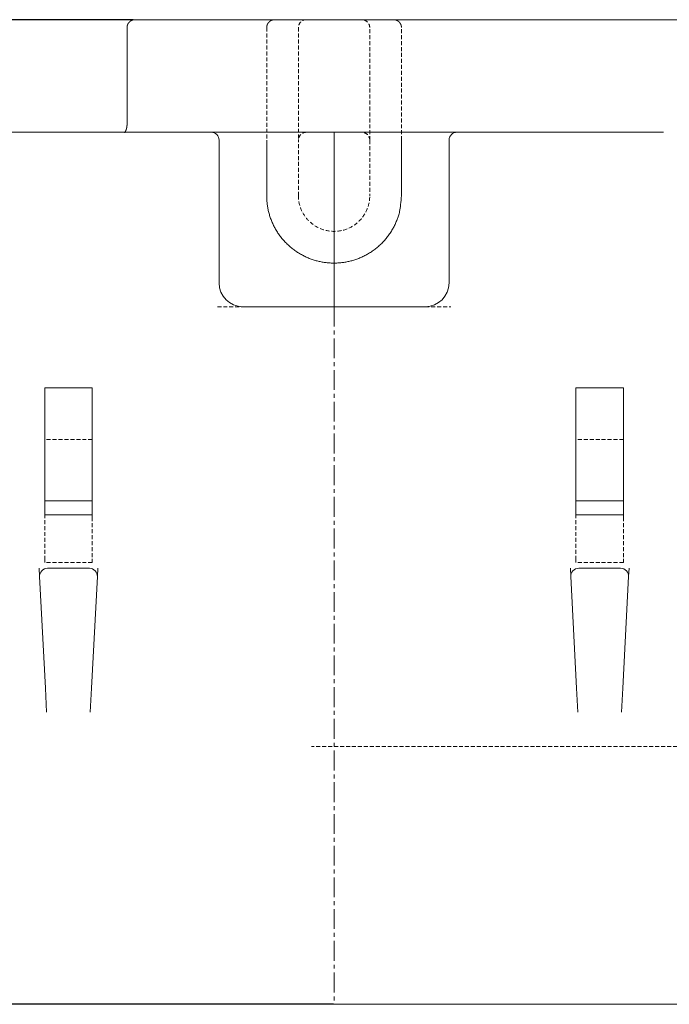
# Model space of a CAD drawing. Extents: x 0 to 59450, y 0 to 42050.
# Tile 194 of 256: x 52753 to 53572, y 16386 to 17628. Entities that reach past the tile are written whole.
import ezdxf

# ---------------------------------------------------------------- set-up
doc = ezdxf.new("R2010")
doc.units = 0
doc.header["$LTSCALE"] = 20
doc.header["$MEASUREMENT"] = 0
doc.linetypes.add('CENTER', pattern=[2, 1.25, -0.25, 0.25, -0.25])
doc.linetypes.add('HIDDEN', pattern=[0.375, 0.25, -0.125])
doc.layers.get('0').update_dxf_attribs({"linetype": 'CONTINUOUS'})
doc.layers.get('Defpoints').update_dxf_attribs({"linetype": 'CONTINUOUS'})
doc.dimstyles.new('DXF001', dxfattribs={"dimtxt": 3.1, "dimasz": 2, "dimexe": 2, "dimexo": 0.8, "dimgap": 0.09, "dimtad": 1, "dimdsep": 46, "dimtxsty": 'STANDARD', "dimcen": 0.09, "dimazin": 2, "dimtfac": 0.645161, "dimtdec": 4, "dimtmove": 0, "dimatfit": 3, "dimfxl": 1, "dimtvp": 0.66129, "dimtolj": 1, "dimtzin": 0, "dimarcsym": 0})

# ---------------------------------------------------------------- blocks, each defined once
blk = doc.blocks.new('_OPEN')
at = {"color": 0, "linetype": 'ByBlock', "lineweight": -2}
for p, q in [((-1, 0.166667), (0, 0)), ((0, 0), (-1, -0.166667)), ((0, 0), (-1, 0))]:
    blk.add_line(p, q, dxfattribs=at)
blk = doc.blocks.new('*D84')
at = {"color": 0, "linetype": 'Continuous', "lineweight": -2}
for p, q in [((52896.1, 17627.7), (51698.5, 17627.7)), ((51700.5, 17625.7), (51700.5, 16387.8)), ((53148.7, 16385.8), (51698.5, 16385.8))]:
    blk.add_line(p, q, dxfattribs=at)
at = {"layer": 'Defpoints', "color": 0, "linetype": 'Continuous'}
for p in [(52896.9, 17627.7), (51700.5, 16385.8), (53149.5, 16385.8)]:
    blk.add_point(p, dxfattribs=at)
at = {"color": 0, "linetype": 'Continuous', "lineweight": -2, "xscale": 2, "yscale": 2, "zscale": 2}
for p, rotation in [((51700.5, 17627.7), 90), ((51700.5, 16385.8), 270)]:
    blk.add_blockref('_OPEN', p, dxfattribs=dict(at, rotation=rotation))
at = {"color": 0, "linetype": 'Continuous', "lineweight": 13, "insert": (51650.4, 17180.7), "char_height": 100, "attachment_point": 5, "rotation": 90}
blk.add_mtext('\\A1;\\A1;1242', dxfattribs=at)

msp = doc.modelspace()

# ---------------------------------------------------------------- linework, layer by layer
at = {"color": 3, "linetype": 'Continuous', "lineweight": 13}
for p, q in [((52898.403, 17627.814), (52898.179, 17627.81)), ((53555.481, 17627.814), (52898.403, 17627.814)), ((53987.432, 17627.814), (53555.481, 17627.814)), ((52888.403, 17617.814), (52888.403, 17495.814)), ((52887.73, 17490.318), (52887.694, 17490.18)), ((52888.408, 17495.814), (52888.403, 17495.814)), ((52888.408, 17495.814), (52888.407, 17495.719)), ((52283.492, 17485.814), (52994.54, 17485.814)), ((52994.54, 17485.814), (53074.54, 17485.814)), ((53004.54, 17475.814), (53004.54, 17383.134)), ((53064.54, 17475.813), (53064.54, 17405.814)), ((53074.54, 17485.814), (53079.54, 17485.814)), ((53079.54, 17485.814), (53219.54, 17485.814)), ((53149.54, 17485.814), (53149.54, 17265.814)), ((53219.54, 17485.814), (53224.54, 17485.814)), ((53224.54, 17485.814), (53304.54, 17485.814)), ((53234.54, 17405.814), (53234.54, 17475.813)), ((53294.54, 17383.134), (53294.54, 17475.814)), ((53304.54, 17485.814), (53565.182, 17485.814)), ((53064.54, 17405.814), (53064.675, 17400.942)), ((53004.54, 17383.134), (53004.54, 17295.814)), ((53294.54, 17295.814), (53294.54, 17383.134)), ((53034.54, 17265.814), (53264.54, 17265.814)), ((52784.54, 17098.314), (52784.54, 17163.314)), ((52844.54, 17163.314), (52784.54, 17163.314)), ((52844.54, 17163.314), (52844.54, 17098.314)), ((53454.54, 17098.314), (53454.54, 17163.314)), ((53514.54, 17163.314), (53454.54, 17163.314)), ((53514.54, 17163.314), (53514.54, 17098.314)), ((52784.54, 17038.314), (52784.54, 17098.314)), ((52844.54, 17098.314), (52844.54, 17038.314)), ((53454.54, 17038.314), (53454.54, 17098.314)), ((53514.54, 17098.314), (53514.54, 17038.314)), ((52784.54, 17020.814), (52784.54, 17038.314)), ((52844.54, 17038.314), (52844.54, 17020.814)), ((53454.54, 17020.814), (53454.54, 17038.314)), ((53514.54, 17038.314), (53514.54, 17020.814)), ((52784.54, 17020.814), (52844.54, 17020.814)), ((52784.54, 17006.58), (52784.54, 17020.813)), ((52844.54, 17020.813), (52844.54, 17006.58)), ((53454.54, 17020.814), (53514.54, 17020.814)), ((53454.54, 17006.58), (53454.54, 17020.813)), ((53514.54, 17020.813), (53514.54, 17006.58)), ((52784.54, 17003.314), (52784.54, 17006.58)), ((52844.54, 17003.314), (52784.54, 17003.314)), ((52844.54, 17006.58), (52844.54, 17003.314)), ((53454.54, 17003.314), (53454.54, 17006.58)), ((53514.54, 17003.314), (53454.54, 17003.314)), ((53514.54, 17006.58), (53514.54, 17003.314)), ((52777.54, 16935.814), (52778.091, 16925.29)), ((52841.002, 16935.814), (52788.078, 16935.814)), ((52851.54, 16935.814), (52850.988, 16925.29)), ((53447.54, 16935.814), (53448.091, 16925.29)), ((53511.002, 16935.814), (53458.078, 16935.814)), ((53521.54, 16935.814), (53520.988, 16925.29)), ((52778.091, 16925.29), (52785.473, 16784.432)), ((52843.606, 16784.432), (52850.988, 16925.29)), ((53448.091, 16925.29), (53455.473, 16784.432)), ((53513.606, 16784.432), (53520.988, 16925.29)), ((52785.473, 16784.432), (52787.046, 16754.432)), ((52842.034, 16754.432), (52843.606, 16784.432)), ((53455.473, 16784.432), (53457.046, 16754.432)), ((53512.034, 16754.432), (53513.606, 16784.432)), ((52715.398, 16385.814), (53583.682, 16385.814))]:
    msp.add_line(p, q, dxfattribs=at)
at = {"color": 3, "linetype": 'HIDDEN', "lineweight": 13}
for p, q in [((53074.54, 17627.814), (53074.303, 17627.811)), ((53064.54, 17617.813), (53064.54, 17475.813)), ((53104.54, 17617.814), (53104.54, 17475.814)), ((53194.54, 17475.814), (53194.54, 17617.814)), ((53234.54, 17617.813), (53234.537, 17618.05)), ((53234.54, 17475.813), (53234.54, 17617.813)), ((52885.349, 17485.528), (52885.349, 17485.53)), ((52885.643, 17485.814), (52885.63, 17485.799)), ((53104.54, 17405.814), (53104.54, 17475.814)), ((53194.54, 17475.814), (53194.54, 17405.814)), ((53002.387, 17265.814), (53034.54, 17265.814)), ((53264.54, 17265.814), (53296.692, 17265.814)), ((52844.54, 17098.314), (52784.54, 17098.314)), ((53514.54, 17098.314), (53454.54, 17098.314)), ((52784.54, 17000.047), (52784.54, 17003.314)), ((52844.54, 17003.314), (52844.54, 17000.047)), ((53454.54, 17000.047), (53454.54, 17003.314)), ((53514.54, 17003.314), (53514.54, 17000.047)), ((52784.54, 16946.58), (52784.54, 17000.047)), ((52844.54, 17000.047), (52844.54, 16946.58)), ((53454.54, 16946.58), (53454.54, 17000.047)), ((53514.54, 17000.047), (53514.54, 16946.58)), ((52784.54, 16943.314), (52784.54, 16946.58)), ((52844.54, 16943.314), (52784.54, 16943.314)), ((52844.54, 16946.58), (52844.54, 16943.314)), ((53454.54, 16943.314), (53454.54, 16946.58)), ((53514.54, 16943.314), (53454.54, 16943.314)), ((53514.54, 16946.58), (53514.54, 16943.314)), ((53882.145, 16710.814), (53120.912, 16710.814))]:
    msp.add_line(p, q, dxfattribs=at)
at = {"color": 3, "linetype": 'CENTER', "lineweight": 13}
msp.add_line((53149.54, 17265.814), (53149.54, 16385.814), dxfattribs=at)
at = {"color": 3, "linetype": 'Continuous', "lineweight": 13}
for centre, radius, start, end in [((52898.192, 17617.983), 9.732, 141.430107, 142.750417), ((52898.237, 17617.938), 9.796, 140.080878, 141.392479), ((52898.282, 17617.903), 9.853, 138.787036, 140.091074), ((52898.325, 17617.856), 9.916, 137.450504, 138.746291), ((52898.365, 17617.822), 9.968, 136.172637, 137.461779), ((52898.398, 17617.781), 10.021, 134.851875, 136.13437), ((52898.431, 17617.751), 10.065, 133.587587, 134.864582), ((52898.457, 17617.713), 10.11, 132.27668, 133.548175), ((52898.483, 17617.689), 10.146, 131.025098, 132.292238), ((52898.5, 17617.66), 10.178, 129.726689, 130.989934), ((52898.519, 17617.641), 10.206, 128.480508, 129.740545), ((52898.528, 17617.62), 10.227, 127.188086, 128.445601), ((52898.54, 17617.609), 10.243, 125.949759, 127.205441), ((52898.541, 17617.598), 10.253, 124.662286, 125.916821), ((52898.546, 17617.596), 10.257, 123.425574, 124.679651), ((52898.54, 17617.594), 10.256, 122.138985, 123.393292), ((52898.539, 17617.603), 10.248, 120.904254, 122.159477), ((52898.527, 17617.613), 10.233, 119.615454, 120.872511), ((52898.521, 17617.63), 10.216, 118.378589, 119.637708), ((52898.504, 17617.65), 10.189, 117.085201, 118.347529), ((52898.495, 17617.678), 10.161, 115.842899, 117.108664), ((52898.474, 17617.709), 10.123, 114.543571, 115.81392), ((52898.461, 17617.747), 10.084, 113.292272, 114.567434), ((52898.438, 17617.789), 10.036, 111.984726, 113.265846), ((52898.424, 17617.835), 9.988, 110.722554, 112.009633), ((52898.4, 17617.885), 9.932, 109.401932, 110.696115), ((52898.386, 17617.939), 9.877, 108.127244, 109.428532), ((52898.362, 17617.999), 9.813, 106.792548, 108.102316), ((52898.349, 17618.058), 9.753, 105.502568, 106.820357), ((52898.327, 17618.123), 9.684, 104.150672, 105.477856), ((52898.315, 17618.188), 9.618, 102.843602, 104.179954), ((52898.295, 17618.26), 9.544, 101.472718, 102.819612), ((52898.316, 17618.17), 9.636, 100.157298, 101.491587), ((52898.356, 17617.885), 9.923, 98.797528, 100.093544), ((52898.409, 17617.516), 10.296, 97.526261, 98.775525), ((52898.468, 17616.937), 10.878, 96.251689, 97.434263), ((52898.475, 17616.843), 10.972, 95.059445, 96.231707), ((52898.439, 17617.229), 10.585, 93.839122, 95.053781), ((52898.44, 17617.353), 10.461, 92.657085, 93.885494), ((52898.438, 17617.241), 10.572, 91.406784, 92.621672), ((52908.461, 17617.351), 20.064, 177.226132, 178.678217), ((52895.924, 17618.114), 7.506, 175.449426, 178.41237), ((52896.917, 17618.048), 8.501, 173.842277, 175.54118), ((52916.483, 17615.146), 28.276, 171.850212, 172.248532), ((52898.843, 17617.685), 10.454, 170.729068, 171.920122), ((52896.885, 17618.096), 8.456, 169.77021, 171.337798), ((52898.329, 17617.824), 9.925, 168.400225, 169.705867), ((52899.211, 17617.607), 10.834, 167.037197, 168.214958), ((52898.591, 17617.746), 10.199, 165.757518, 167.016179), ((52898.371, 17617.816), 9.968, 164.541079, 165.834117), ((52898.574, 17617.753), 10.18, 163.238204, 164.502594), ((52898.661, 17617.726), 10.272, 161.984486, 163.236501), ((52898.612, 17617.736), 10.222, 160.693089, 161.95175), ((52898.594, 17617.747), 10.201, 159.454112, 160.715752), ((52898.605, 17617.737), 10.215, 158.164264, 159.424071), ((52898.602, 17617.741), 10.21, 156.920445, 158.18071), ((52898.581, 17617.744), 10.19, 155.62864, 156.891426), ((52898.56, 17617.758), 10.165, 154.385013, 155.650778), ((52898.534, 17617.765), 10.138, 153.087011, 154.355985), ((52898.507, 17617.783), 10.106, 151.83454, 153.10741), ((52898.468, 17617.798), 10.065, 150.530301, 151.808213), ((52898.433, 17617.823), 10.022, 149.273268, 150.556451), ((52898.386, 17617.845), 9.971, 147.955239, 149.244839), ((52898.345, 17617.876), 9.92, 146.684519, 147.980536), ((52898.292, 17617.906), 9.859, 145.356551, 146.66036), ((52898.248, 17617.942), 9.802, 144.071916, 145.383058), ((52898.19, 17617.979), 9.733, 142.725001, 144.045311), ((52876.568, 17492.388), 11.264, 333.092149, 333.612393), ((52876.146, 17492.596), 11.735, 333.617634, 334.126878), ((52875.77, 17492.773), 12.15, 334.147579, 334.64926), ((52875.371, 17492.962), 12.591, 334.650352, 335.143324), ((52875.015, 17493.122), 12.981, 335.163415, 335.650428), ((52874.649, 17493.288), 13.384, 335.648015, 336.128382), ((52874.323, 17493.427), 13.738, 336.148138, 336.62415), ((52873.979, 17493.576), 14.113, 336.622488, 337.093229), ((52873.695, 17493.693), 14.42, 337.104604, 337.572595), ((52873.379, 17493.824), 14.762, 337.572288, 338.036154), ((52873.127, 17493.922), 15.032, 338.049924, 338.512185), ((52872.85, 17494.032), 15.331, 338.506227, 338.965738), ((52872.632, 17494.111), 15.562, 338.982621, 339.441445), ((52872.387, 17494.206), 15.825, 339.43276, 339.88975), ((52872.205, 17494.268), 16.017, 339.903176, 340.360396), ((52871.994, 17494.345), 16.241, 340.354911, 340.811214), ((52871.844, 17494.396), 16.401, 340.817284, 341.274504), ((52871.672, 17494.454), 16.582, 341.274826, 341.732045), ((52871.569, 17494.486), 16.689, 341.739009, 342.198292), ((52871.414, 17494.539), 16.853, 342.187872, 342.647384), ((52871.304, 17494.569), 16.967, 342.661469, 343.122585), ((52871.239, 17494.591), 17.036, 343.113126, 343.576763), ((52871.338, 17494.561), 16.932, 343.582195, 344.053165), ((52871.075, 17494.638), 17.206, 344.046179, 344.513712), ((52870.454, 17494.803), 17.849, 344.53456, 344.989259), ((52848.649, 17500.232), 40.32, 345.765934, 346.05058), ((52873.035, 17494.237), 15.207, 345.822924, 346.400236), ((52871.091, 17494.714), 17.209, 346.379049, 346.711593), ((52833.903, 17503.183), 55.349, 347.027576, 347.108478), ((52867.263, 17495.557), 21.128, 347.084555, 347.319238), ((52871.121, 17494.723), 17.181, 347.210235, 347.518028), ((52868.224, 17495.36), 20.147, 347.527505, 347.784648), ((52866.4, 17495.744), 22.012, 347.814287, 348.046449), ((52867.589, 17495.486), 20.794, 348.06131, 348.309057), ((52867.986, 17495.413), 20.391, 348.28472, 348.538884), ((52867.514, 17495.504), 20.872, 348.552193, 348.800627), ((52867.246, 17495.556), 21.145, 348.803022, 349.048477), ((52867.275, 17495.549), 21.115, 349.053256, 349.299628), ((52867.212, 17495.563), 21.18, 349.294409, 349.540551), ((52867.095, 17495.583), 21.299, 349.544994, 349.79022), ((52866.983, 17495.602), 21.412, 349.791343, 350.035653), ((52866.903, 17495.612), 21.493, 350.046074, 350.289925), ((52866.829, 17495.629), 21.569, 350.278222, 350.521614), ((52866.749, 17495.637), 21.648, 350.536278, 350.779212), ((52866.677, 17495.652), 21.722, 350.771992, 351.014467), ((52866.601, 17495.662), 21.799, 351.020234, 351.262251), ((52866.526, 17495.674), 21.874, 351.260594, 351.502153), ((52866.472, 17495.68), 21.929, 351.506229, 351.747558), ((52866.419, 17495.689), 21.982, 351.744092, 351.985192), ((52866.366, 17495.693), 22.035, 351.993503, 352.234374), ((52866.294, 17495.703), 22.108, 352.235355, 352.475768), ((52866.222, 17495.712), 22.181, 352.476536, 352.71649), ((52866.13, 17495.724), 22.274, 352.716385, 352.955652), ((52866.036, 17495.733), 22.368, 352.961711, 353.20029), ((52865.945, 17495.747), 22.46, 353.193471, 353.431363), ((52865.852, 17495.753), 22.553, 353.442945, 353.680149), ((52865.763, 17495.766), 22.643, 353.6722, 353.908717), ((52865.671, 17495.771), 22.735, 353.91987, 354.1557), ((52865.603, 17495.779), 22.804, 354.154072, 354.389443), ((52865.533, 17495.784), 22.873, 354.393845, 354.628757), ((52865.446, 17495.793), 22.961, 354.626011, 354.860236), ((52865.403, 17495.796), 23.004, 354.8636, 355.097596), ((52865.336, 17495.802), 23.071, 355.094796, 355.328334), ((52865.272, 17495.804), 23.136, 355.337211, 355.57029), ((52865.229, 17495.809), 23.178, 355.566975, 355.799825), ((52865.189, 17495.808), 23.219, 355.808033, 356.040653), ((52865.127, 17495.814), 23.281, 356.03631, 356.268472), ((52865.111, 17495.815), 23.297, 356.270102, 356.502264), ((52865.074, 17495.817), 23.334, 356.503324, 356.735258), ((52865.037, 17495.816), 23.371, 356.742317, 356.974021), ((52865.022, 17495.819), 23.386, 356.968798, 357.200502), ((52864.989, 17495.818), 23.419, 357.206631, 357.438106), ((52864.978, 17495.821), 23.43, 357.432045, 357.66352), ((52864.969, 17495.816), 23.438, 357.675153, 357.906628), ((52864.981, 17495.819), 23.427, 357.900043, 358.131747), ((52864.977, 17495.817), 23.431, 358.136355, 358.368059), ((52864.967, 17495.82), 23.441, 358.360812, 358.592516), ((52864.985, 17495.816), 23.422, 358.602814, 358.834747), ((52865.003, 17495.816), 23.405, 358.832627, 359.06479), ((52865.046, 17495.814), 23.362, 359.068168, 359.300789), ((52865.044, 17495.815), 23.363, 359.297765, 359.530386), ((52865.017, 17495.812), 23.39, 359.539563, 359.771954), ((52878.769, 17491.783), 9.104, 319.028597, 319.735625), ((52882.671, 17488.52), 4.018, 319.275608, 320.544353), ((52882.091, 17488.997), 4.769, 320.547947, 321.296457), ((52877.686, 17492.388), 10.327, 321.896808, 322.189245), ((52881.256, 17489.624), 5.813, 322.147795, 322.734961), ((52881.75, 17489.272), 5.206, 322.522267, 323.2364), ((52881.098, 17489.757), 6.019, 323.253416, 323.883209), ((52880.633, 17490.088), 6.589, 323.939752, 324.528292), ((52880.713, 17490.029), 6.49, 324.544658, 325.165743), ((52880.612, 17490.103), 6.616, 325.134791, 325.765501), ((52880.408, 17490.24), 6.861, 325.776237, 326.403739), ((52880.195, 17490.382), 7.117, 326.403317, 327.026006), ((52880.069, 17490.461), 7.266, 327.039693, 327.66857), ((52879.897, 17490.573), 7.471, 327.651929, 328.281035), ((52879.775, 17490.646), 7.614, 328.296031, 328.931095), ((52879.495, 17490.816), 7.941, 328.925487, 329.550697), ((52879.133, 17491.024), 8.358, 329.578772, 330.189085), ((52878.71, 17491.265), 8.845, 330.196154, 330.787445), ((52878.268, 17491.506), 9.349, 330.823269, 331.396914), ((52877.817, 17491.75), 9.861, 331.403998, 331.960454), ((52877.404, 17491.964), 10.326, 331.989137, 332.532987), ((52876.969, 17492.189), 10.817, 332.537627, 333.067955), ((52994.54, 17475.814), 10, 0, 90), ((53304.54, 17475.814), 10, 90, 180), ((53144.177, 17405.421), 79.628, 183.224531, 186.794915), ((53067.076, 17416.427), 167.8, 352.51123, 356.373746), ((53150.87, 17406.102), 86.354, 186.71845, 190.085366), ((53154.154, 17406.681), 89.689, 190.082467, 193.387517), ((53166.684, 17399.928), 66.976, 347.923187, 355.400382), ((53151.396, 17406.372), 86.936, 193.609965, 197.079532), ((53150.837, 17406.208), 86.352, 197.084283, 200.629921), ((53150.852, 17406.425), 86.443, 200.761467, 204.353389), ((53147.75, 17407.605), 87.314, 335.165419, 338.62605), ((53066.148, 17440.204), 175.185, 338.424121, 339.980708), ((53158.922, 17401.326), 74.859, 343.633898, 348.120272), ((53151.146, 17406.535), 86.757, 204.338914, 207.959019), ((53150.547, 17406.463), 86.195, 208.103486, 211.783392), ((53150.484, 17405.017), 83.793, 328.330969, 332.140329), ((53159.278, 17400.177), 73.756, 332.271524, 336.640829), ((53150.543, 17406.41), 86.163, 211.754738, 215.463285), ((53150.188, 17406.387), 85.86, 215.588803, 219.33126), ((53150.188, 17406.299), 85.805, 219.285656, 223.042548), ((53150.14, 17405.093), 84.069, 316.977671, 320.817504), ((53149.251, 17406.223), 85.473, 320.606499, 324.360412), ((53145.848, 17408.556), 89.598, 324.416202, 327.960924), ((53149.877, 17406.238), 85.536, 223.15457, 226.9275), ((53149.833, 17406.055), 85.372, 226.865542, 230.64168), ((53149.617, 17406.015), 85.205, 230.736561, 234.507429), ((53148.961, 17406.683), 86.04, 305.506128, 309.240107), ((53148.785, 17406.621), 86.103, 309.356896, 313.099811), ((53149.216, 17406.187), 85.492, 313.087896, 316.864034), ((53149.572, 17405.752), 84.965, 234.429389, 238.190863), ((53149.436, 17405.75), 84.892, 238.268271, 242.003854), ((53149.398, 17405.392), 84.558, 241.912621, 245.627812), ((53149.312, 17405.417), 84.545, 245.688095, 249.359753), ((53149.334, 17405.029), 84.19, 249.252332, 252.890537), ((53148.97, 17407.288), 86.577, 287.160159, 290.698007), ((53148.862, 17407.608), 86.914, 290.689863, 294.261393), ((53148.876, 17407.032), 86.383, 294.409976, 298.046578), ((53148.91, 17407.023), 86.36, 298.029406, 301.701522), ((53148.978, 17406.532), 85.907, 301.834954, 305.555415), ((53149.335, 17405.246), 84.397, 252.933115, 256.504873), ((53149.344, 17404.644), 83.814, 256.402873, 259.940263), ((53149.27, 17404.487), 83.647, 259.971582, 263.449398), ((53149.496, 17404.426), 83.612, 263.29091, 266.697008), ((53149.558, 17406.081), 85.268, 266.719756, 269.988144), ((53149.561, 17404.722), 83.909, 269.985391, 273.306709), ((53149.398, 17406.552), 85.746, 273.345382, 276.666701), ((53149.037, 17409.792), 89.005, 276.65532, 279.923708), ((53149.072, 17407.812), 87.049, 280.125398, 283.531267), ((53149.143, 17407.445), 86.676, 283.542212, 287.020028), ((53034.54, 17295.814), 30, 180, 270), ((53264.54, 17295.814), 30, 270, 360), ((52788.078, 16925.814), 10, 90, 183), ((52841.002, 16925.814), 10, 357, 450), ((53458.078, 16925.814), 10, 90, 183), ((53511.002, 16925.814), 10, 357, 450)]:
    msp.add_arc(centre, radius, start, end, dxfattribs=at)
at = {"color": 3, "linetype": 'HIDDEN', "lineweight": 13}
for centre, radius, start, end in [((53074.573, 17617.792), 10.039, 141.34152, 142.9114), ((53074.569, 17617.786), 10.04, 139.730821, 141.302992), ((53074.576, 17617.786), 10.046, 138.183328, 139.756416), ((53074.574, 17617.778), 10.049, 136.569523, 138.143299), ((53074.58, 17617.779), 10.053, 135.020447, 136.594222), ((53074.578, 17617.771), 10.057, 133.406266, 134.979354), ((53074.582, 17617.772), 10.059, 131.857351, 133.429522), ((53074.581, 17617.762), 10.066, 130.245011, 131.81489), ((53074.584, 17617.764), 10.067, 128.699174, 130.267221), ((53074.582, 17617.754), 10.073, 127.091163, 128.655772), ((53074.585, 17617.757), 10.072, 125.550332, 127.112191), ((53074.584, 17617.745), 10.081, 123.94925, 125.506067), ((53074.585, 17617.749), 10.079, 122.415884, 123.969034), ((53074.584, 17617.736), 10.09, 120.823662, 122.370395), ((53074.585, 17617.74), 10.086, 119.300257, 120.842407), ((53074.584, 17617.725), 10.099, 117.719575, 119.253933), ((53074.584, 17617.732), 10.093, 116.207674, 117.736761), ((53074.583, 17617.716), 10.106, 114.64054, 116.16069), ((53074.582, 17617.725), 10.098, 113.142285, 114.656476), ((53074.58, 17617.708), 10.113, 111.590938, 113.095045), ((53074.58, 17617.716), 10.105, 110.10843, 111.605662), ((53074.577, 17617.698), 10.121, 108.574488, 110.06049), ((53074.576, 17617.709), 10.11, 107.10951, 108.588179), ((53074.573, 17617.689), 10.128, 105.594956, 107.06125), ((53074.572, 17617.703), 10.115, 104.149059, 105.607561), ((53074.568, 17617.683), 10.133, 102.655356, 104.100795), ((53074.567, 17617.696), 10.121, 101.230128, 102.666858), ((53074.564, 17617.667), 10.149, 99.759362, 101.180966), ((53074.562, 17617.692), 10.124, 98.355712, 99.769753), ((53074.553, 17617.697), 10.118, 96.907442, 98.310484), ((53074.557, 17617.676), 10.138, 95.527586, 96.91619), ((53074.559, 17617.542), 10.272, 94.109397, 95.46775), ((53074.549, 17617.707), 10.107, 92.75202, 94.120227), ((53074.53, 17618.094), 9.719, 91.339069, 92.748069), ((53114.54, 17617.814), 10, 90, 180), ((53184.54, 17617.814), 10, 0, 90), ((53224.006, 17607.549), 20.271, 86.956668, 88.491713), ((53224.832, 17619.985), 7.811, 85.097639, 88.159573), ((53224.77, 17619.083), 8.715, 83.39094, 85.200303), ((53222.408, 17604.34), 23.641, 81.286645, 81.815828), ((53224.435, 17617.465), 10.36, 80.030444, 81.371149), ((53224.837, 17619.21), 8.572, 78.924509, 80.657101), ((53224.585, 17617.967), 9.841, 77.384948, 78.873472), ((53224.391, 17617.241), 10.592, 75.846325, 77.219115), ((53224.528, 17617.798), 10.018, 74.361247, 75.831207), ((53224.597, 17617.982), 9.823, 72.941622, 74.456272), ((53224.547, 17617.84), 9.972, 71.408322, 72.908075), ((53224.524, 17617.765), 10.051, 69.926068, 71.421696), ((53224.539, 17617.819), 9.995, 68.383469, 69.896973), ((53224.546, 17617.821), 9.991, 66.897853, 68.420523), ((53224.538, 17617.816), 9.999, 65.336222, 66.865539), ((53224.535, 17617.797), 10.017, 63.831816, 65.365487), ((53224.534, 17617.809), 10.007, 62.255743, 63.797893), ((53224.534, 17617.796), 10.018, 60.739879, 62.286613), ((53224.53, 17617.802), 10.014, 59.151247, 60.704397), ((53224.529, 17617.79), 10.026, 57.624788, 59.181376), ((53224.524, 17617.795), 10.024, 56.026956, 57.588585), ((53224.524, 17617.786), 10.032, 54.488841, 56.053221), ((53224.518, 17617.789), 10.032, 52.884839, 54.452885), ((53224.518, 17617.781), 10.039, 51.341081, 52.910961), ((53224.512, 17617.784), 10.04, 49.73151, 51.303682), ((53224.512, 17617.777), 10.045, 48.183369, 49.756457), ((53224.505, 17617.78), 10.049, 46.56841, 48.142186), ((53224.506, 17617.775), 10.051, 45.0212, 46.595205), ((53224.498, 17617.777), 10.056, 43.405709, 44.979027), ((53224.499, 17617.772), 10.058, 41.857389, 43.429789), ((53224.489, 17617.774), 10.064, 40.243663, 41.813772), ((53224.491, 17617.77), 10.065, 38.698956, 40.267231), ((53224.48, 17617.771), 10.073, 37.091729, 38.656338), ((53084.809, 17617.279), 20.276, 176.954724, 178.48954), ((53072.37, 17618.105), 7.813, 175.095789, 178.157265), ((53073.27, 17618.043), 8.715, 173.389366, 175.198729), ((53088.016, 17615.68), 23.643, 171.285224, 171.814407), ((53074.889, 17617.708), 10.361, 170.028998, 171.369704), ((53073.145, 17618.11), 8.574, 168.923332, 170.655694), ((53074.387, 17617.858), 9.841, 167.383932, 168.872455), ((53075.114, 17617.663), 10.594, 165.845376, 167.217937), ((53074.556, 17617.802), 10.019, 164.360498, 165.830458), ((53074.374, 17617.87), 9.825, 162.940998, 164.455418), ((53074.514, 17617.82), 9.973, 161.407801, 162.907554), ((53074.589, 17617.798), 10.052, 159.925566, 161.421193), ((53074.535, 17617.812), 9.995, 158.383257, 159.89676), ((53074.533, 17617.82), 9.991, 156.897311, 158.419982), ((53074.538, 17617.811), 9.999, 155.336001, 156.865318), ((53074.556, 17617.809), 10.017, 153.831218, 155.364888), ((53074.545, 17617.808), 10.008, 152.256146, 153.798296), ((53074.557, 17617.807), 10.018, 150.739741, 152.286474), ((53074.551, 17617.804), 10.015, 149.151891, 150.705041), ((53074.563, 17617.802), 10.026, 147.624181, 149.180769), ((53074.559, 17617.798), 10.024, 146.026659, 147.588288), ((53074.568, 17617.797), 10.033, 144.489994, 146.054373), ((53074.564, 17617.792), 10.032, 142.884626, 144.452673), ((53224.483, 17617.769), 10.072, 35.54874, 37.110599), ((53224.471, 17617.77), 10.081, 33.948548, 35.505365), ((53224.475, 17617.768), 10.079, 32.415951, 33.969102), ((53224.462, 17617.769), 10.09, 30.822614, 32.369348), ((53224.468, 17617.769), 10.085, 29.298624, 30.841003), ((53224.453, 17617.77), 10.097, 27.718312, 29.252899), ((53224.459, 17617.77), 10.092, 26.206032, 27.735348), ((53224.444, 17617.771), 10.105, 24.639673, 26.160052), ((53224.451, 17617.771), 10.098, 23.140389, 24.65458), ((53224.434, 17617.774), 10.113, 21.588649, 23.092756), ((53224.444, 17617.774), 10.104, 20.107446, 21.604907), ((53224.426, 17617.777), 10.12, 18.573662, 20.059893), ((53224.435, 17617.778), 10.11, 17.106598, 18.585267), ((53224.415, 17617.78), 10.129, 15.594459, 17.060752), ((53224.429, 17617.782), 10.115, 14.145806, 15.604308), ((53224.411, 17617.786), 10.132, 12.653519, 14.099187), ((53224.421, 17617.786), 10.121, 11.229312, 12.666042), ((53224.392, 17617.789), 10.149, 9.757017, 11.178622), ((53224.417, 17617.792), 10.124, 8.35429, 9.768332), ((53224.424, 17617.801), 10.116, 6.905906, 8.309177), ((53224.402, 17617.797), 10.139, 5.525298, 6.913901), ((53224.268, 17617.794), 10.272, 4.107091, 5.465443), ((53224.433, 17617.804), 10.107, 2.750693, 4.1189), ((53224.82, 17617.824), 9.72, 1.335878, 2.744878), ((52885.352, 17485.529), 0.00293, 99.845558, 169.183351), ((52885.319, 17485.592), 0.0702, 296.582561, 299.598895), ((52885.368, 17485.514), 0.024, 119.866967, 133.172349), ((52885.323, 17485.586), 0.0632, 299.225032, 302.361436), ((52885.41, 17485.46), 0.0921, 120.700818, 125.478365), ((52885.269, 17485.666), 0.159, 303.472708, 304.611051), ((52885.047, 17485.965), 0.532, 306.000743, 306.358498), ((52885.171, 17485.796), 0.322, 306.462532, 307.160393), ((52885.474, 17485.362), 0.209, 119.479294, 122.167947), ((52885.153, 17485.821), 0.353, 306.916555, 307.642835), ((52885.059, 17485.943), 0.507, 307.728276, 308.286336), ((52885.563, 17485.215), 0.381, 118.478534, 120.252834), ((52884.966, 17486.057), 0.654, 308.507065, 308.978723), ((52884.915, 17486.119), 0.734, 308.964205, 309.422341), ((52885.667, 17485.03), 0.594, 117.453842, 118.78859), ((52884.843, 17486.205), 0.846, 309.475263, 309.904522), ((52884.76, 17486.305), 0.976, 309.927631, 310.328243), ((52884.672, 17486.407), 1.111, 310.353928, 310.7291), ((52885.785, 17484.81), 0.843, 116.601552, 117.669538), ((52884.593, 17486.498), 1.232, 310.748533, 311.109955), ((52884.506, 17486.599), 1.365, 311.078921, 311.424071), ((52885.894, 17484.598), 1.082, 115.778433, 116.711662), ((52884.423, 17486.689), 1.487, 311.520871, 311.855707), ((52884.33, 17486.793), 1.627, 311.8725, 312.19496), ((52884.25, 17486.883), 1.748, 312.147923, 312.463508), ((52886.008, 17484.366), 1.34, 115.039972, 115.868924), ((52884.158, 17486.983), 1.883, 312.47257, 312.778988), ((52884.075, 17487.071), 2.004, 312.813384, 313.114989), ((52886.104, 17484.164), 1.563, 114.311816, 115.087139), ((52883.983, 17487.169), 2.139, 313.119394, 313.413665), ((52883.902, 17487.255), 2.257, 313.405594, 313.696656), ((52886.201, 17483.95), 1.798, 113.616974, 114.343712), ((52883.809, 17487.35), 2.39, 313.734031, 314.019364), ((52883.733, 17487.432), 2.502, 313.973938, 314.257208), ((52883.639, 17487.526), 2.634, 314.291512, 314.570199), ((52886.275, 17483.784), 1.981, 112.921476, 113.62942), ((52883.561, 17487.604), 2.745, 314.586734, 314.863817), ((52883.469, 17487.696), 2.875, 314.863292, 315.136708), ((52886.351, 17483.605), 2.174, 112.248426, 112.933681), ((52883.395, 17487.77), 2.98, 315.149655, 315.422154), ((52883.307, 17487.86), 3.106, 315.364417, 315.633936), ((52883.228, 17487.93), 3.21, 315.726301, 315.995133), ((52886.402, 17483.479), 2.31, 111.556522, 112.239485), ((52883.142, 17488.02), 3.335, 315.912272, 316.178583), ((52883.071, 17488.081), 3.429, 316.263911, 316.530451), ((52886.458, 17483.338), 2.462, 110.895057, 111.569083), ((52882.982, 17488.172), 3.555, 316.450891, 316.71491), ((52882.895, 17488.247), 3.67, 316.793747, 317.05662), ((52886.491, 17483.251), 2.556, 110.1933, 110.874659), ((52882.828, 17488.316), 3.766, 316.981089, 317.243733), ((52882.802, 17488.334), 3.798, 317.314216, 317.581444), ((52882.653, 17488.473), 4.002, 317.551851, 317.811515), ((52886.529, 17483.146), 2.667, 109.523737, 110.204638), ((52882.37, 17488.729), 4.384, 317.822579, 318.065513), ((52886.548, 17483.091), 2.725, 108.801268, 109.495462), ((52886.572, 17483.018), 2.802, 108.100986, 108.80068), ((52886.578, 17482.994), 2.827, 107.344479, 108.062279), ((52886.593, 17482.947), 2.877, 106.622527, 107.349951), ((52886.592, 17482.943), 2.88, 105.820257, 106.568537), ((52886.598, 17482.923), 2.901, 105.068793, 105.831741), ((52886.588, 17482.948), 2.874, 104.22721, 105.016972), ((52886.592, 17482.934), 2.888, 103.42171, 104.225451), ((52886.587, 17482.941), 2.88, 102.543467, 103.366918), ((52886.577, 17482.987), 2.833, 101.677981, 102.532371), ((52886.55, 17483.1), 2.717, 100.706639, 101.616262), ((52886.566, 17483.03), 2.789, 99.855164, 100.752182), ((52886.595, 17482.846), 2.976, 98.958734, 99.807853), ((52886.532, 17483.189), 2.626, 97.761596, 98.75487), ((52886.462, 17483.679), 2.131, 96.41855, 97.690275), ((52886.555, 17483.082), 2.735, 96.011863, 96.950821), ((52887.426, 17474.927), 10.937, 95.863079, 96.077136), ((52886.464, 17483.742), 2.071, 92.814265, 94.295684), ((52886.452, 17484.041), 1.771, 90.173921, 92.887322), ((52886.555, 17480.931), 4.883, 89.976802, 91.275798), ((53114.54, 17475.814), 10, 90, 180), ((53184.54, 17475.814), 10, 0, 90), ((53149.54, 17405.814), 45, 180, 360)]:
    msp.add_arc(centre, radius, start, end, dxfattribs=at)

# ---------------------------------------------------------------- dimensions: what is measured, and where the dimension line sits
at = {"linetype": 'Continuous', "lineweight": 13}
dim = msp.add_linear_dim(base=(51700.494, 16385.814), p1=(52896.95, 17627.708), p2=(53149.54, 16385.814), angle=90, text='\\A1;1242', dimstyle='DXF001', override={"dimtxt": 100, "dimasz": 2, "dimblk1": 'OPEN', "dimblk2": 'OPEN', "dimsah": 1}, dxfattribs=at)
dim.commit()
dim.dimension.update_dxf_attribs({"geometry": '*D84', "text_midpoint": (51700.494, 17180.661), "dimtype": 160})

doc.saveas('drawing.dxf')
